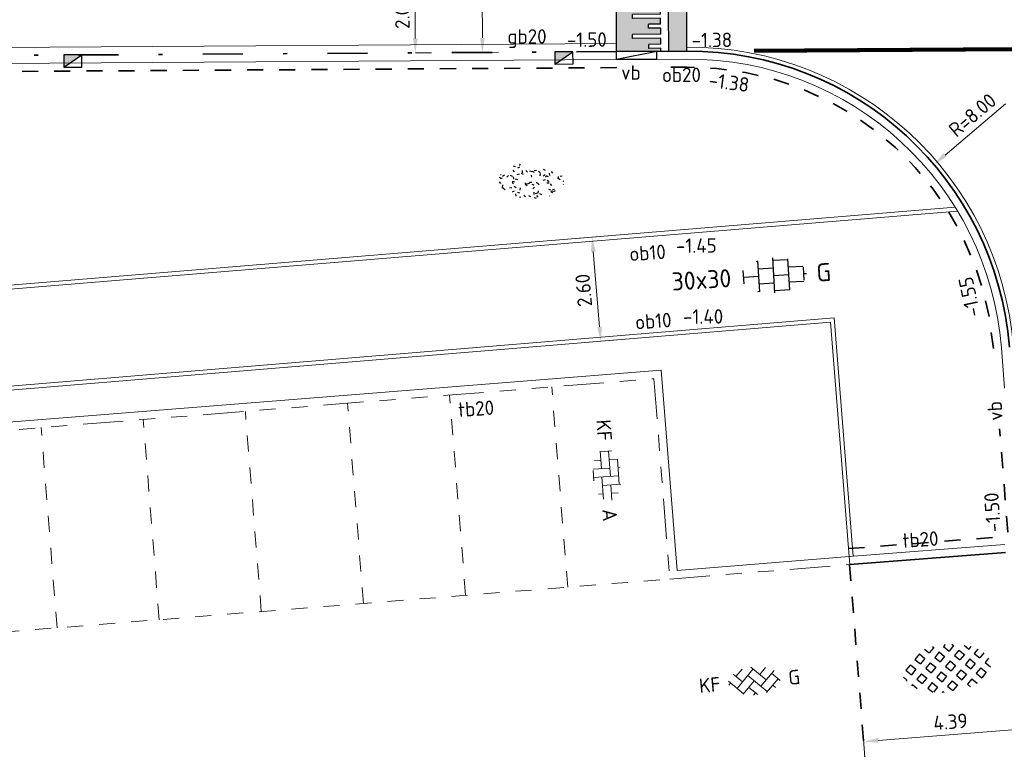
# Model space of a CAD drawing. Header units: metres. Extents: x 97990 to 98409, y 436026 to 436301.
# Tile 42 of 55: x 98240 to 98265, y 436258 to 436276. Entities that reach past the tile are written whole.
import ezdxf
from ezdxf.enums import TextEntityAlignment as Align

# ---------------------------------------------------------------- set-up
doc = ezdxf.new("R2010")
doc.units = ezdxf.units.M
for name, pattern in [('VH-GELEIDEBAND-SO', [6, 2, -2, 0, -2]), ('VH-TROTTOIRBAND-SO', [15, 5, -2, 2, -2, 2, -2]), ('VW-11_STREEP', [2, 1, -1]), ('ZZ-HIDDEN-SO', [4, 2, -2])]:
    doc.linetypes.add(name, pattern=pattern)
for name, color, linetype, lineweight in [('B-WE-VH-KANTOPSLUITING-T18-200', 252, 'Continuous', 18), ('B-WE-VH-KANTOPSLUITING_ACHTERKANTBAND-G', 252, 'Continuous', 18), ('B-WE-VH-KANTOPSLUITING_TROTTOIRBAND_180X200-G', 252, 'VH-TROTTOIRBAND-SO', 18), ('B-WE-VH-MATERIAALGRENS-G', 252, 'ZZ-HIDDEN-SO', 18), ('B-WE-VH-OPENVERHARDING_BETONSTRAATSTEEN-S-200', 252, 'Continuous', 18), ('N-WE-GR-GRAS-S-200', 60, 'Continuous', 25), ('N-WE-RI-HWA_KOLK-S-200', 150, 'Continuous', 25), ('N-WE-VH-DREMPEL_PREFAB_ELEMENT-S', 30, 'Continuous', 25), ('N-WE-VH-FUNDERING_ZANDCEMENTSTABILISATIE-G', 7, 'ZZ-HIDDEN-SO', 35), ('N-WE-VH-HALFVERHARDING_GRASBETONSTEEN-S-200', 1, 'Continuous', 25), ('N-WE-VH-KANTOPSLUITING-T18-200', 1, 'Continuous', 18), ('N-WE-VH-KANTOPSLUITING_ACHTERKANTBAND-G', 1, 'Continuous', 18), ('N-WE-VH-KANTOPSLUITING_GELEIDEBAND-G', 20, 'VH-GELEIDEBAND-SO', 35), ('N-WE-VH-KANTOPSLUITING_OPSLUITBAND-G', 150, 'Continuous', 35), ('N-WE-VH-KANTOPSLUITING_OPSLUITBAND_100X200-G', 1, 'Continuous', 18), ('N-WE-VH-KANTOPSLUITING_TROTTOIRBAND_180X200-G', 2, 'Continuous', 35), ('N-WE-VH-KANTVERHARDING_ROLLAAG-G', 60, 'Continuous', 18), ('N-WE-VH-KANTVERHARDING_STREKLAAG-G', 60, 'Continuous', 18), ('N-WE-VH-M-200', 7, 'Continuous', 18), ('N-WE-VH-MATERIAALGRENS-G', 7, 'ZZ-HIDDEN-SO', 35), ('N-WE-VH-NAP-T18-200', 4, 'Continuous', 18), ('N-WE-VH-OPENVERHARDING_TEGEL-S-250', 90, 'Continuous', 25), ('N-WE-VW-MARKERING_LANGS_STREEP_11_010-G', 7, 'VW-11_STREEP', 13), ('R-WE-VH-KANTOPSLUITING_ELEMENT_VERLOOPBAND-S', 40, 'Continuous', 25)]:
    doc.layers.add(name, color=color, linetype=linetype, lineweight=lineweight)
doc.styles.add('NLCS-ISO', font='NLCS-ISO.ttf')
doc.styles.add('NLCS-ISO-M200-T18', font='NLCS-ISO.ttf', dxfattribs={"height": 0.36})
doc.dimstyles.new('NLCS-M200-T18-PIJL_L2_H0', dxfattribs={"dimscale": 0.2, "dimtxt": 2.5, "dimasz": 1.8, "dimexe": 2, "dimexo": 2, "dimgap": 0.7, "dimtad": 1, "dimzin": 0, "dimdsep": 46, "dimtxsty": 'NLCS-ISO-M200-T18', "dimcen": 0, "dimdle": 2, "dimclrd": 256, "dimclre": 256, "dimclrt": 1, "dimadec": 0, "dimazin": 0, "dimtfac": 1, "dimtdec": 3, "dimtofl": 0, "dimtmove": 0, "dimatfit": 3, "dimfxl": 2, "dimfxlon": 1, "dimtfillclr": 256, "dimtolj": 1, "dimtzin": 0, "dimlwd": -1, "dimlwe": -1, "dimarcsym": 0})

# ---------------------------------------------------------------- blocks, each defined once
blk = doc.blocks.new('SVH-DREMPEL_PREFAB_1750X1000')
h = blk.add_hatch(color=254)
h.dxf.hatch_style = 1
h.paths.add_polyline_path([(1, 1.75), (0, 1.75), (0, 1.300000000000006), (1, 1.300000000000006)])
h.paths.add_polyline_path([(0.8250000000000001, 1.100000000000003), (0.675, 1.100000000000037), (0.675, 0.7999999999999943), (0.5750000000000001, 0.7999999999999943), (0.5750000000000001, 1.100000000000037), (0.425, 1.100000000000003), (0.425, 0.4000000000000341), (0.325, 0.4000000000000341), (0.325, 1.100000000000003), (0.175, 1.100000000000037), (0.175, 0.7999999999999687), (0.07499999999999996, 0.7999999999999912), (0.07500000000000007, 1.10000000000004), (0, 1.100000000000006), (0, 0), (1, -2.220446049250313e-16), (1, 1.100000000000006), (0.925, 1.100000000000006), (0.925, 0.4000000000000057), (0.8250000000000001, 0.4000000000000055)])
for p, q in [((0, 1.75), (0, 0)), ((0, 1.75), (1, 1.75)), ((1, 1.75), (1, 0)), ((0, 1.300000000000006), (1, 1.300000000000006)), ((0, 1.100000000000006), (0.075, 1.10000000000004)), ((0.075, 1.10000000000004), (0.075, 0.7999999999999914)), ((0.175, 1.100000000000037), (0.325, 1.100000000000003)), ((0.175, 1.100000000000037), (0.175, 0.7999999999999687)), ((0.325, 1.100000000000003), (0.325, 0.4000000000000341)), ((0.425, 1.100000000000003), (0.5750000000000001, 1.100000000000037)), ((0.425, 1.100000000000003), (0.425, 0.4000000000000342)), ((0.5750000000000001, 1.100000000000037), (0.5750000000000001, 0.7999999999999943)), ((0.675, 1.100000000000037), (0.8250000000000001, 1.100000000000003)), ((0.675, 1.100000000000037), (0.675, 0.7999999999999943)), ((0.8250000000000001, 1.100000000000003), (0.8250000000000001, 0.4000000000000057)), ((0.925, 1.100000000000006), (1, 1.100000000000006)), ((0.925, 1.100000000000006), (0.925, 0.4000000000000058)), ((0.075, 0.7999999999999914), (0.175, 0.7999999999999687)), ((0.5750000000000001, 0.7999999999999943), (0.675, 0.7999999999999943)), ((0.325, 0.4000000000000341), (0.425, 0.4000000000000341)), ((0.8250000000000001, 0.4000000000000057), (0.925, 0.4000000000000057)), ((0, 0), (1, 0))]:
    blk.add_line(p, q)
blk = doc.blocks.new('SVH-KANTOPSLUITING_VERLOOP_180 200X250_50 200X200_LINKS')
for p, q in [((1, 5.820766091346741e-11), (7.760547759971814e-11, -0.1999999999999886)), ((7.760547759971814e-11, -0.1999999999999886), (0, 0)), ((1, 5.820766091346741e-11), (0, 0)), ((1, -0.199999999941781), (1, 5.820766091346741e-11)), ((1, -0.199999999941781), (7.760547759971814e-11, -0.1999999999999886))]:
    blk.add_line(p, q)
blk = doc.blocks.new('SVH-TEGEL_300X300_DUN_HALFST_KL-SO')
for p, q in [((-1.674005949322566, 1.5), (-1.499999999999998, 1.5)), ((-1.499999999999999, -1.552460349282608), (-1.499999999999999, 1.552460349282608)), ((1.110223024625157e-15, -1.75), (1.110223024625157e-15, 1.75)), ((2.220446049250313e-15, 1.5), (1.500000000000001, 1.5)), ((1.500000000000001, -1.552460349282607), (1.500000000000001, 1.552460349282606)), ((-2.999999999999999, -0.6730769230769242), (-2.999999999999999, 0.6730769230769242)), ((-2.999999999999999, 0), (-1.499999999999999, 0)), ((-1.499999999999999, 0.7500000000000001), (1.110223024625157e-15, 0.7500000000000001)), ((0, 0), (1.500000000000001, 0)), ((1.500000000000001, 0.7500000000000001), (2.936400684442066, 0.7500000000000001)), ((3, -0.6730769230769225), (3, 0.6730769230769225)), ((3, 0), (3.25, 0)), ((-1.5, -0.7500000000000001), (0, -0.7500000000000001)), ((1.499999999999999, -0.7500000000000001), (2.936400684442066, -0.7500000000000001)), ((-1.674005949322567, -1.5), (-1.499999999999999, -1.5)), ((1.110223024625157e-15, -1.5), (1.500000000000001, -1.5))]:
    blk.add_line(p, q)
at = {"style": 'NLCS-ISO'}
blk.add_attdef('FORMAAT', text='', height=1.8, dxfattribs=at).set_placement((-4.25, 3.214697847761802e-16), align=Align.MIDDLE_RIGHT)
blk.add_attdef('KLEUR', text='', height=1.8, dxfattribs=at).set_placement((4.25, -4.133182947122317e-16), align=Align.MIDDLE_LEFT)
at = {"style": 'NLCS-ISO', "flags": 1}
blk.add_attdef('FUNCTIE', text='', height=1.8, dxfattribs=at).set_placement((-4.89008351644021e-16, -2.75), align=Align.TOP_CENTER)
blk = doc.blocks.new('SVH-GRASBETONSTEEN_02-SO')
for p, q in [((-2.40223235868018, 2.210629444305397), (-2.766716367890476, 2.575113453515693)), ((-1.164783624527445, 2.210629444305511), (-0.5460651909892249, 2.82934787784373)), ((0.07264137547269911, 2.210629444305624), (-0.5460770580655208, 2.829347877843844)), ((0.6913657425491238, 2.82935381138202), (0.5625822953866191, 2.958137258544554)), ((0.6913657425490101, 2.829353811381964), (0.8046645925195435, 2.942652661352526)), ((1.310090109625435, 2.210629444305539), (1.894162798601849, 2.794702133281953)), ((2.547515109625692, 2.210629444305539), (1.980940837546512, 2.77720371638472)), ((-4.877094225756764, 0.9731925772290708), (-4.258375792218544, 1.591911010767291)), ((-3.639669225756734, 0.9731925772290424), (-4.258387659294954, 1.591911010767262)), ((-3.020944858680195, 1.591916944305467), (-3.639663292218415, 2.210635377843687)), ((-3.639657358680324, 2.210629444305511), (-3.587975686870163, 2.262311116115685)), ((-3.020944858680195, 1.591916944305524), (-2.402226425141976, 2.210635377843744)), ((-2.402220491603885, 0.9731925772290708), (-1.783502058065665, 1.591911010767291)), ((-1.164795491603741, 0.9731925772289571), (-1.78351392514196, 1.591911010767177)), ((-0.546071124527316, 1.591916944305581), (-1.164789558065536, 2.210635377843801)), ((-0.5460711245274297, 1.591916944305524), (0.0726473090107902, 2.210635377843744)), ((0.07265324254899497, 0.9731925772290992), (0.6913716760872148, 1.591911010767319)), ((1.310078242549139, 0.9731925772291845), (0.691359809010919, 1.591911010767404)), ((1.928802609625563, 1.591916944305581), (1.310084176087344, 2.210635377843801)), ((1.928802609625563, 1.591916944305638), (2.547521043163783, 2.210635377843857)), ((2.547526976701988, 0.9731925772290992), (3.166245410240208, 1.591911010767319)), ((3.784951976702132, 0.9731925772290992), (3.166233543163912, 1.591911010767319)), ((4.403676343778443, 1.591916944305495), (3.874966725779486, 2.120626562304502)), ((4.403676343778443, 1.591916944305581), (4.521478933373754, 1.709719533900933)), ((-4.877106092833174, -0.2642442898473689), (-5.487478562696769, 0.346128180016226)), ((-4.258381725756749, 0.3544800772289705), (-4.877100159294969, 0.9731985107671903)), ((-4.258381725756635, 0.3544800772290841), (-3.639663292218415, 0.973198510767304)), ((-3.639657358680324, -0.2642442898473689), (-3.020938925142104, 0.354474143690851)), ((-2.402232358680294, -0.2642442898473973), (-3.020950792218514, 0.3544741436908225)), ((-1.783507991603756, 0.3544800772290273), (-2.402226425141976, 0.9731985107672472)), ((-1.783507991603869, 0.3544800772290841), (-1.16478955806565, 0.973198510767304)), ((-1.164783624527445, -0.2642442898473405), (-0.5460651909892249, 0.3544741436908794)), ((0.07264137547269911, -0.2642442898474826), (-0.5460770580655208, 0.3544741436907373)), ((0.6913657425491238, 0.354480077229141), (0.07264730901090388, 0.9731985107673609)), ((0.6913657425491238, 0.3544800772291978), (1.310084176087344, 0.9731985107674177)), ((1.310090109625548, -0.2642442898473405), (1.928808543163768, 0.3544741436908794)), ((2.547515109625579, -0.2642442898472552), (1.928796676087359, 0.3544741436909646)), ((3.166239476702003, 0.354480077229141), (2.547521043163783, 0.9731985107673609)), ((3.166239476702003, 0.354480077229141), (3.784957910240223, 0.9731985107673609)), ((3.784963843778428, -0.2642442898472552), (4.403682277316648, 0.3544741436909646)), ((5.022388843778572, -0.2642442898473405), (4.403670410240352, 0.3544741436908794)), ((5.420953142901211, 0.5746401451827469), (5.022394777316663, 0.9731985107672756)), ((5.022400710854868, 0.9731925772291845), (5.140131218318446, 1.090923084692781)), ((-5.351839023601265, -0.7389772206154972), (-4.877100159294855, -0.2642383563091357)), ((-4.824880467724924, -1.449467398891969), (-4.258375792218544, -0.8829627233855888)), ((-3.639669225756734, -1.501681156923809), (-4.258387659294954, -0.8829627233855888)), ((-3.020944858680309, -0.8829567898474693), (-3.639663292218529, -0.2642383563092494)), ((-3.020944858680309, -0.8829567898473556), (-2.402226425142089, -0.2642383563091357)), ((-2.402220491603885, -1.50168115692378), (-1.783502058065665, -0.8829627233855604)), ((-1.164795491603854, -1.501681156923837), (-1.783513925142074, -0.8829627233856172)), ((-0.546071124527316, -0.8829567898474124), (-1.164789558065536, -0.2642383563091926)), ((-0.546071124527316, -0.8829567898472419), (0.07264730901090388, -0.264238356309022)), ((0.07265324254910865, -1.50168115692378), (0.6913716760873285, -0.8829627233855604)), ((1.310078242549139, -1.501681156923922), (0.691359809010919, -0.8829627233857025)), ((1.928802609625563, -0.8829567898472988), (1.310084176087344, -0.2642383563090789)), ((1.928802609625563, -0.8829567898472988), (2.547521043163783, -0.2642383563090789)), ((2.547526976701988, -1.501681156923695), (3.166245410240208, -0.8829627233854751)), ((3.784951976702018, -1.501681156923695), (3.166233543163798, -0.8829627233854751)), ((4.403676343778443, -0.8829567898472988), (3.784957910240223, -0.2642383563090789)), ((4.403676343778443, -0.8829567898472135), (5.022394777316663, -0.2642383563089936)), ((-4.120107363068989, -1.982119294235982), (-3.639663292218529, -1.501675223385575)), ((-3.290411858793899, -2.389872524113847), (-3.020938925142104, -2.120399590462)), ((-2.483972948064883, -2.657377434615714), (-3.020950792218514, -2.120399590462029)), ((-1.783507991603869, -2.120393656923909), (-2.402226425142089, -1.501675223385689)), ((-1.783507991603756, -2.120393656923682), (-1.164789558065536, -1.501675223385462)), ((-1.164783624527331, -2.73911802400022), (-0.5460651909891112, -2.120399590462)), ((0.07264137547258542, -2.739118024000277), (-0.5460770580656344, -2.120399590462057)), ((0.6913657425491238, -2.120393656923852), (0.07264730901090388, -1.501675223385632)), ((0.6913657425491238, -2.120393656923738), (1.310084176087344, -1.501675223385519)), ((1.310090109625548, -2.739118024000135), (1.928808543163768, -2.120399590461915)), ((2.469643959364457, -2.661246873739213), (1.928796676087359, -2.120399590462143)), ((3.166239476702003, -2.120393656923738), (2.547521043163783, -1.501675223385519)), ((3.166239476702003, -2.120393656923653), (3.784957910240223, -1.501675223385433)), ((-0.9755535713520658, -2.928348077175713), (-1.16478955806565, -2.739112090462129)), ((-0.1599215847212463, -2.971680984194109), (0.07264730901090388, -2.739112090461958)), ((1.442749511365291, -2.871777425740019), (1.310084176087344, -2.739112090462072))]:
    blk.add_line(p, q)
at = {"style": 'NLCS-ISO'}
blk.add_attdef('FORMAAT', text='', height=1.8, dxfattribs=at).set_placement((-6.620801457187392, -0.09580145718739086), align=Align.MIDDLE_RIGHT)
blk.add_attdef('KLEUR', text='', height=1.8, dxfattribs=at).set_placement((6.429198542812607, -0.09580145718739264), align=Align.MIDDLE_LEFT)
at = {"style": 'NLCS-ISO', "flags": 1}
blk.add_attdef('FUNCTIE', text='', height=1.8, dxfattribs=at).set_placement((-7.110529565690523e-16, -3.975), align=Align.TOP_CENTER)
blk = doc.blocks.new('SVH-BSS_KEIFORMAAT_KEPER_KL-SO')
for p, q in [((-2.227386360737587, 0.7424621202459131), (-1.387291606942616, 1.582556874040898)), ((-2.227386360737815, -0.7424621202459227), (-2.461364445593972e-13, 1.484924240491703)), ((-0.2594888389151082, 1.744413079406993), (1.484924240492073, -2.322309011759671e-13)), ((0.742462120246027, 0.7424621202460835), (1.540824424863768, 1.540824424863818)), ((-3.217335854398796, 0.2474873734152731), (-1.484924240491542, -1.484924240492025)), ((-3.217335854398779, -0.2474873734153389), (-2.969848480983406, 3.774758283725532e-14)), ((-2.561802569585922, 1.07687832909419), (-1.484924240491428, -2.748912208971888e-13)), ((-1.540824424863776, -1.540824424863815), (2.086109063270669e-13, 2.082778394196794e-13)), ((-0.7424621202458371, 0.7424621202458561), (1.484924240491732, -1.48492424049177)), ((0.7424621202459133, -0.7424621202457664), (2.561802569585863, 1.07687832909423)), ((1.387291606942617, -1.582556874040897), (2.969848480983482, 9.325873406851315e-15)), ((2.227386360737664, 0.7424621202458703), (3.217335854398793, -0.2474873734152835)), ((-0.7424621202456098, -0.7424621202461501), (0.2594888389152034, -1.744413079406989)), ((2.227386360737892, -0.7424621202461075), (2.561802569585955, -1.076878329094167)), ((-0.259488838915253, -1.744413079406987), (9.492406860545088e-14, -1.484924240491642))]:
    blk.add_line(p, q)
at = {"style": 'NLCS-ISO'}
blk.add_attdef('FORMAAT', text='', height=1.8, dxfattribs=at).set_placement((-4.25, 3.445092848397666e-16), align=Align.MIDDLE_RIGHT)
blk.add_attdef('KLEUR', text='', height=1.8, dxfattribs=at).set_placement((4.25, 0), align=Align.MIDDLE_LEFT)
at = {"style": 'NLCS-ISO', "flags": 1}
blk.add_attdef('FUNCTIE', text='', height=1.8, dxfattribs=at).set_placement((-7.804418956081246e-16, -2.75), align=Align.TOP_CENTER)
blk = doc.blocks.new('SVH-BSS_KEIFORMAAT_ELLEBOOG_KL-SO')
for p, q in [((-1.871609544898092, 1.430685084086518), (-1.871609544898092, 0.3855414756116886)), ((-1.858739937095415, 1.435541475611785), (1.278390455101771, 1.435541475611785)), ((-0.8216095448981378, 1.693156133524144), (-0.8216095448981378, 1.435541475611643)), ((0.2283904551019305, 1.435541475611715), (0.2283904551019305, -1.714458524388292)), ((1.278390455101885, 1.608929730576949), (1.278390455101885, -0.664458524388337)), ((-2.921609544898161, 0.7665653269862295), (-2.921609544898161, -0.6644585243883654)), ((-2.921609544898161, 0.3855414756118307), (0.2283904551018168, 0.3855414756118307)), ((-0.8216095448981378, 0.385541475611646), (-0.8216095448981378, -1.693156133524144)), ((1.278390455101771, 0.3855414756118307), (3.170147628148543, 0.3855414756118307)), ((2.32839045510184, 1.220907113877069), (2.32839045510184, 0.3855414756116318)), ((-3.006619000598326, -0.6644585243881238), (-0.8216095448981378, -0.6644585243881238)), ((-1.871609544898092, -0.6644585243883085), (-1.871609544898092, -1.430685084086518)), ((0.2283904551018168, -0.6644585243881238), (3.006619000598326, -0.6644585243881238)), ((2.32839045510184, -0.6644585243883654), (2.32839045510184, -1.22090711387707)), ((-0.6516744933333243, -1.714458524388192), (0.6516744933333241, -1.714458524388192))]:
    blk.add_line(p, q)
at = {"style": 'NLCS-ISO'}
blk.add_attdef('FORMAAT', text='', height=1.8, dxfattribs=at).set_placement((-4.25, 3.367778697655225e-16), align=Align.MIDDLE_RIGHT)
blk.add_attdef('KLEUR', text='', height=1.8, dxfattribs=at).set_placement((4.25, 0), align=Align.MIDDLE_LEFT)
at = {"style": 'NLCS-ISO', "flags": 1}
blk.add_attdef('FUNCTIE', text='', height=1.8, dxfattribs=at).set_placement((-7.804418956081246e-16, -2.750000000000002), align=Align.TOP_CENTER)
blk = doc.blocks.new('SRI-KOLK_TROTTOIR-SO')
blk.add_hatch(color=256).paths.add_polyline_path([(1.125000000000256, 1.499999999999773), (-1.124999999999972, 1.499999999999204), (-1.124999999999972, 5.684341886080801e-13)])
blk.add_line((-1.124999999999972, 0), (1.124999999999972, 1.499999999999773))
at = {"flags": 128}
blk.add_lwpolyline([(-1.124999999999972, 0), (1.124999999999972, 0), (1.124999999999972, 1.499999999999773), (-1.124999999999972, 1.499999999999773)], close=True, dxfattribs=at)
blk = doc.blocks.new('*D79')
at = {"layer": 'Defpoints', "color": 0, "ltscale": 0.2, "transparency": 16777216}
for p in [(98240.75947093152, 436281.8118509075), (98240.80201595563, 436275.0119252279), (98251.71061705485, 436275.0806212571)]:
    blk.add_point(p, dxfattribs=at)
at = {"layer": 'N-WE-VH-M-200', "ltscale": 0.2, "transparency": 16777216}
for p, q in [((98251.26780301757, 436281.878026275), (98252.06778715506, 436281.8830641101)), ((98251.67006211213, 436281.5205523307), (98251.70835002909, 436275.4406141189)), ((98251.31062498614, 436275.0781023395), (98252.11060912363, 436275.0831401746))]:
    blk.add_line(p, q, dxfattribs=at)
for points in [[(98251.61006330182, 436281.520174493), (98251.73006092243, 436281.5209301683), (98251.66779508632, 436281.8805451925)], [(98251.64835121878, 436275.4402362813), (98251.7683488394, 436275.4409919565), (98251.7106170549, 436275.080621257)]]:
    blk.add_solid(points, dxfattribs=at)
at = {"layer": 'N-WE-VH-M-200', "color": 1, "ltscale": 0.2, "transparency": 16777216, "insert": (98251.36921241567, 436278.4785680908), "char_height": 0.36, "attachment_point": 5, "rotation": 90.36081074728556, "style": 'NLCS-ISO-M200-T18'}
blk.add_mtext('\\A1;6.80', dxfattribs=at)
blk = doc.blocks.new('*D284')
at = {"layer": 'Defpoints', "color": 0, "ltscale": 0.2, "transparency": 16777216}
for p in [(98265.57129583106, 436258.2685568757), (98265.57131257, 436258.2683449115), (98266.96440265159, 436184.8937740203)]:
    blk.add_point(p, dxfattribs=at)
at = {"layer": 'N-WE-VH-M-200', "ltscale": 0.2, "transparency": 16777216}
for p, q in [((98261.22874129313, 436257.524164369), (98261.16576093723, 436258.3216814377)), ((98261.55613379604, 436257.9512640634), (98265.2124298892, 436258.240003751)), ((98265.57131257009, 436258.2683449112), (98265.60280274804, 436257.8695863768))]:
    blk.add_line(p, q, dxfattribs=at)
for points in [[(98265.2171534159, 436258.1801899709), (98265.2077063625, 436258.2998175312), (98265.57131257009, 436258.2683449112)], [(98261.56085732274, 436257.8914502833), (98261.55141026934, 436258.0110778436), (98261.19725111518, 436257.9229229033)]]:
    blk.add_solid(points, dxfattribs=at)
at = {"layer": 'N-WE-VH-M-200', "color": 1, "ltscale": 0.2, "transparency": 16777216, "insert": (98263.3590897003, 436258.4146407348), "char_height": 0.36, "attachment_point": 5, "rotation": 4.51530803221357, "style": 'NLCS-ISO-M200-T18'}
blk.add_mtext('\\A1;4.39', dxfattribs=at)
blk = doc.blocks.new('*D185')
at = {"layer": 'Defpoints', "color": 0, "ltscale": 0.2, "transparency": 16777216}
for p in [(98250.0291969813, 436277.0718372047), (98250.0291969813, 436277.0718372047), (98250.04171959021, 436275.0698007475)]:
    blk.add_point(p, dxfattribs=at)
at = {"layer": 'N-WE-VH-M-200', "ltscale": 0.2, "transparency": 16777216}
for p, q in [((98250.0291969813, 436277.0718372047), (98249.62920480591, 436277.0693352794)), ((98250.0394678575, 436275.4297937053), (98250.03144871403, 436276.7118442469)), ((98250.04171959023, 436275.0698007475), (98250.4417117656, 436275.0723026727))]:
    blk.add_line(p, q, dxfattribs=at)
for points in [[(98249.97144988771, 436276.7114689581), (98250.09144754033, 436276.7122195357), (98250.0291969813, 436277.0718372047)], [(98249.97946903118, 436275.4294184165), (98250.0994666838, 436275.4301689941), (98250.04171959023, 436275.0698007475)]]:
    blk.add_solid(points, dxfattribs=at)
at = {"layer": 'N-WE-VH-M-200', "color": 1, "ltscale": 0.2, "transparency": 16777216, "insert": (98249.7154645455, 436276.0688174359), "char_height": 0.36, "attachment_point": 5, "rotation": 90.35837673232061, "style": 'NLCS-ISO-M200-T18'}
blk.add_mtext('\\A1;2.00', dxfattribs=at)
blk = doc.blocks.new('*D201')
at = {"layer": 'Defpoints', "color": 0, "ltscale": 0.2, "transparency": 16777216}
for p in [(98262.94908047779, 436272.2893334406), (98256.85009676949, 436267.1122302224)]:
    blk.add_point(p, dxfattribs=at)
at = {"layer": 'N-WE-VH-M-200', "ltscale": 0.2, "transparency": 16777216}
blk.add_line((98264.7269342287, 436273.7984590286), (98263.22353474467, 436272.5223030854), dxfattribs=at)
blk.add_solid([(98263.18470647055, 436272.5680454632), (98263.26236301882, 436272.4765607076), (98262.94908047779, 436272.2893334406)], dxfattribs=at)
at = {"layer": 'N-WE-VH-M-200', "color": 1, "ltscale": 0.2, "transparency": 16777216, "insert": (98263.90537749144, 436273.5208252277), "char_height": 0.36, "attachment_point": 5, "rotation": 40.326157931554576, "style": 'NLCS-ISO-M200-T18'}
blk.add_mtext('\\A1;R=8.00', dxfattribs=at)
blk = doc.blocks.new('*D219')
at = {"layer": 'Defpoints', "color": 0, "ltscale": 0.2, "transparency": 16777216}
for p in [(98250.06846613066, 436270.1185915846), (98254.65439909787, 436267.8884722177), (98250.2824608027, 436267.5274124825)]:
    blk.add_point(p, dxfattribs=at)
at = {"layer": 'N-WE-VH-M-200', "ltscale": 0.2, "transparency": 16777216}
for p, q in [((98254.04176180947, 436270.4467291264), (98254.83904752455, 436270.5125735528)), ((98254.47003465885, 436270.1208727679), (98254.6247691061, 436268.2472507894)), ((98254.25575624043, 436267.8555500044), (98255.05304195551, 436267.9213944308))]:
    blk.add_line(p, q, dxfattribs=at)
for points in [[(98254.41023823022, 436270.1159344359), (98254.52983108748, 436270.1258110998), (98254.440404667, 436270.4796513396)], [(98254.56497267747, 436268.2423124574), (98254.68456553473, 436268.2521891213), (98254.65439909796, 436267.8884722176)]]:
    blk.add_solid(points, dxfattribs=at)
at = {"layer": 'N-WE-VH-M-200', "color": 1, "ltscale": 0.2, "transparency": 16777216, "insert": (98254.22848759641, 436269.157724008), "char_height": 0.36, "attachment_point": 5, "rotation": 94.72110021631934, "style": 'NLCS-ISO-M200-T18'}
blk.add_mtext('\\A1;2.60', dxfattribs=at)
blk = doc.blocks.new('SGR-GRAS_01_KL-SO')
h = blk.add_hatch()
h.set_pattern_fill('AGR-GRAS_01', color=256, scale=0.075, pattern_type=2)
h.set_pattern_definition([(0, (0, 0), (1.875, 1.875), [0.225, -1.5]), (45, (0.75, 0.375), (-0.2121320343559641, 3.500178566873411), [0.225, -1.5]), (29.99999999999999, (0.15, 0.225), (0.4264900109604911, 2.411297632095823), [0.225, -1.5]), (15, (0.6, 0.8999999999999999), (0.7230506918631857, 1.358426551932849), [0.225, -1.5]), (135, (0.3, 3.75), (-0.05303300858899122, -1.219759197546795), [0.225, -1.5]), (150, (2.25, 0.75), (0.4044228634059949, -1.099519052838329), [0.225, -1.5]), (165, (0.45, 0.075), (0.2689726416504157, -1.314402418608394), [0.225, -1.5]), (85, (0.75, 0.75), (-1.636270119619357, 1.950030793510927), [0.225, -1.5]), (99.99999999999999, (0, 0), (-2.085220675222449, 1.4600872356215), [0.225, -1.5])])
edge = h.paths.add_edge_path()
edge.add_ellipse((0, 0), major_axis=(-3.25, 1.642295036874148e-15), ratio=0.5384615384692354, start_angle=0, end_angle=359.9999999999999)
at = {"style": 'NLCS-ISO'}
blk.add_attdef('TYPE', text='', height=1.8, dxfattribs=at).set_placement((4.25, -1.446759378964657e-15), align=Align.MIDDLE_LEFT)

msp = doc.modelspace()

# ---------------------------------------------------------------- linework, layer by layer
at = {"layer": 'B-WE-VH-KANTOPSLUITING_ACHTERKANTBAND-G', "ltscale": 0.5}
msp.add_lwpolyline([(98207.04210418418, 436258.2373673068), (98218.0299834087, 436259.1134452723), (98217.63258801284, 436264.0976279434), (98256.16032006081, 436267.1694943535), (98256.55771545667, 436262.1853116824), (98260.83516007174, 436262.5263579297)], dxfattribs=at)
at = {"layer": 'B-WE-VH-KANTOPSLUITING_TROTTOIRBAND_180X200-G', "ltscale": 0.2}
for p, q in [((98217.84785113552, 436263.9141564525), (98255.97684856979, 436266.9542312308)), ((98255.97684856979, 436266.9542312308), (98256.37424396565, 436261.9700485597))]:
    msp.add_line(p, q, dxfattribs=at)
msp.add_lwpolyline([(98256.37424396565, 436261.9700485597), (98260.85105588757, 436262.3269906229)], dxfattribs=at)
at = {"layer": 'B-WE-VH-MATERIAALGRENS-G', "ltscale": 0.2}
for p, q in [((98253.83231080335, 436261.767376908), (98253.43491540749, 436266.7515595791)), ((98251.29037764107, 436261.5647052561), (98250.8929822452, 436266.5488879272)), ((98248.74844447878, 436261.3620336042), (98248.35104908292, 436266.3462162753)), ((98243.66457815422, 436260.9566903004), (98243.26718275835, 436265.9408729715)), ((98246.2065113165, 436261.1593619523), (98245.80911592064, 436266.1435446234)), ((98241.12264499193, 436260.7540186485), (98240.72524959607, 436265.7382013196))]:
    msp.add_line(p, q, dxfattribs=at)
msp.add_lwpolyline([(98218.24524653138, 436258.9299737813), (98256.37424396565, 436261.9700485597)], dxfattribs=at)
at = {"layer": 'N-WE-VH-FUNDERING_ZANDCEMENTSTABILISATIE-G', "ltscale": 0.2}
for p, q in [((98255.0519118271, 436274.7010992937), (98211.62401877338, 436274.4294926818)), ((98256.80216367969, 436274.7120790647), (98256.05189221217, 436274.7073861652)), ((98264.7856668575, 436263.1337570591), (98264.58333979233, 436265.7120509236)), ((98260.82012424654, 436262.7257928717), (98264.6937062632, 436263.0262331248))]:
    msp.add_line(p, q, dxfattribs=at)
msp.add_arc((98256.85009676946, 436267.1122302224), 7.6, 4.515308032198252, 90.3612165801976, dxfattribs=at)
at = {"layer": 'N-WE-VH-KANTOPSLUITING_ACHTERKANTBAND-G', "ltscale": 0.2}
msp.add_line((98255.05066101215, 436274.9010953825), (98255.04940984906, 436275.1011235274), dxfattribs=at)
at = {"layer": 'N-WE-VH-KANTOPSLUITING_ACHTERKANTBAND-G', "ltscale": 0.5}
for p, q in [((98255.05066101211, 436274.9010953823), (98211.62276795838, 436274.6294887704)), ((98256.80091271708, 436274.9120751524), (98256.05064124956, 436274.9073822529)), ((98204.64109924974, 436266.3669391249), (98263.47710784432, 436271.2259541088)), ((98211.14736361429, 436264.2954123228), (98260.376, 436268.361)), ((98260.83559006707, 436262.5263917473), (98260.37600005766, 436268.3609993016)), ((98264.62588818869, 436267.7262886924), (98264.70449409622, 436266.7246325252)), ((98260.83559006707, 436262.5263917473), (98264.70917208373, 436262.8268320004)), ((98260.8510558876, 436262.3269906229), (98260.83535850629, 436262.5263737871))]:
    msp.add_line(p, q, dxfattribs=at)
msp.add_arc((98256.85009676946, 436267.1122302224), 7.8, 4.515308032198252, 90.3612165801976, dxfattribs=at)
at = {"layer": 'N-WE-VH-KANTOPSLUITING_GELEIDEBAND-G', "ltscale": 0.5}
msp.add_line((98255.0494098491, 436275.1011235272), (98211.62151699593, 436274.8294848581), dxfattribs=at)
at = {"layer": 'N-WE-VH-KANTOPSLUITING_OPSLUITBAND-G', "ltscale": 0.5}
msp.add_line((98256.79966175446, 436275.1120712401), (98256.04920793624, 436275.1073771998), dxfattribs=at)
msp.add_arc((98256.85009676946, 436267.1122302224), 8, 4.515308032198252, 90.3612165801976, dxfattribs=at)
at = {"layer": 'N-WE-VH-KANTOPSLUITING_OPSLUITBAND_100X200-G', "ltscale": 0.5}
for p, q in [((98204.55087869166, 436266.2591477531), (98263.53545765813, 436271.1304325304)), ((98211.03947234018, 436264.3868424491), (98260.4678130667, 436268.4689182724)), ((98260.93505913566, 436262.5341067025), (98260.4678130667, 436268.4689182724))]:
    msp.add_line(p, q, dxfattribs=at)
at = {"layer": 'N-WE-VH-KANTOPSLUITING_TROTTOIRBAND_180X200-G', "ltscale": 0.5}
msp.add_line((98260.8510558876, 436262.3269906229), (98264.72463790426, 436262.627430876), dxfattribs=at)
at = {"layer": 'N-WE-VH-KANTVERHARDING_ROLLAAG-G', "ltscale": 0.5}
msp.add_line((98255.04815888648, 436275.3011196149), (98211.62026603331, 436275.0294809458), dxfattribs=at)
at = {"layer": 'N-WE-VH-KANTVERHARDING_STREKLAAG-G', "ltscale": 0.5}
msp.add_arc((98256.85009676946, 436267.1122302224), 8.1, 4.515308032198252, 90.3612165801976, dxfattribs=at)
at = {"layer": 'N-WE-VH-MATERIAALGRENS-G', "ltscale": 0.2}
msp.add_line((98260.8495521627, 436262.3258171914), (98261.29765036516, 436256.6515722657), dxfattribs=at)
at = {"layer": 'N-WE-VW-MARKERING_LANGS_STREEP_11_010-G', "const_width": 0.1}
msp.add_lwpolyline([(98258.47073436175, 436275.1201958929), (98267.7488873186, 436275.1786900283)], dxfattribs=at)

# ---------------------------------------------------------------- block references
at = {"layer": 'B-WE-VH-OPENVERHARDING_BETONSTRAATSTEEN-S-200', "ltscale": 0.2, "xscale": 0.2, "yscale": 0.2, "zscale": 0.2}
for name, p, rotation, values in [('SVH-BSS_KEIFORMAAT_ELLEBOOG_KL-SO', (98254.8135016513, 436264.5638278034), 273.8474552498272, {'FORMAAT': 'KF', 'KLEUR': 'A'}), ('SVH-BSS_KEIFORMAAT_KEPER_KL-SO', (98258.4770681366, 436259.4338487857), 5.239766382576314, {'FORMAAT': 'KF', 'KLEUR': 'G'})]:
    msp.add_blockref(name, p, dxfattribs=dict(at, rotation=rotation)).add_auto_attribs(values)
at = {"layer": 'N-WE-GR-GRAS-S-200', "xscale": 0.25, "yscale": 0.25, "zscale": 0.25, "rotation": 357.9839532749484}
msp.add_blockref('SGR-GRAS_01_KL-SO', (98252.92918496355, 436271.8768813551), dxfattribs=at)
at = {"layer": 'N-WE-RI-HWA_KOLK-S-200', "xscale": 0.2, "yscale": 0.2}
msp.add_blockref('SRI-KOLK_TROTTOIR-SO', (98241.51588524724, 436274.7164722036), dxfattribs=at)
at = {"layer": 'N-WE-RI-HWA_KOLK-S-200', "xscale": 0.2, "yscale": 0.2, "rotation": 0.358376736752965}
msp.add_blockref('SRI-KOLK_TROTTOIR-SO', (98253.73990757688, 436274.7929268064), dxfattribs=at)
at = {"layer": 'N-WE-VH-DREMPEL_PREFAB_ELEMENT-S', "xscale": -0.9999999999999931, "rotation": 270.3599604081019}
msp.add_blockref('SVH-DREMPEL_PREFAB_1750X1000', (98255.04969629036, 436275.1010769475), dxfattribs=at)
at = {"layer": 'N-WE-VH-HALFVERHARDING_GRASBETONSTEEN-S-200', "xscale": 0.2000000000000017, "yscale": 0.2000000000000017, "zscale": 0.2000000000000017, "rotation": 185.7237380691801}
msp.add_blockref('SVH-GRASBETONSTEEN_02-SO', (98263.25694268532, 436259.7445603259), dxfattribs=at)
at = {"layer": 'N-WE-VH-OPENVERHARDING_TEGEL-S-250', "xscale": 0.25, "yscale": 0.25, "zscale": 0.25, "rotation": 3.530000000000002}
msp.add_blockref('SVH-TEGEL_300X300_DUN_HALFST_KL-SO', (98258.96165445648, 436269.5301959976), dxfattribs=at).add_auto_attribs({'FORMAAT': '30x30', 'KLEUR': 'G'})
at = {"layer": 'R-WE-VH-KANTOPSLUITING_ELEMENT_VERLOOPBAND-S', "rotation": 0.3610097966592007}
msp.add_blockref('SVH-KANTOPSLUITING_VERLOOP_180 200X250_50 200X200_LINKS', (98255.04940085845, 436275.1010914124), dxfattribs=at)

# ---------------------------------------------------------------- texts
at = {"layer": 'B-WE-VH-KANTOPSLUITING-T18-200', "style": 'NLCS-ISO-M200-T18'}
msp.add_text('tb20', height=0.36, rotation=3.839683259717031, dxfattribs=at).set_placement((98251.11483165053, 436266.0024246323))
at = {"layer": 'N-WE-VH-KANTOPSLUITING-T18-200', "style": 'NLCS-ISO-M200-T18'}
for s, p in [('gb20', (98252.33151640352, 436275.2989430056)), ('ob20', (98256.1778623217, 436274.3419773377))]:
    msp.add_text(s, height=0.36, dxfattribs=at).set_placement(p)
for s, rotation, p in [('vb', 359.0315368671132, (98255.15943790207, 436274.4053281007)), ('ob10', 3.938197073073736, (98255.37755372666, 436269.8809646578)), ('ob10', 3.938197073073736, (98255.5216326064, 436268.1818179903)), ('vb', 93.69965702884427, (98264.66230102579, 436265.921674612)), ('tb20', 3.839683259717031, (98262.17648245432, 436262.744966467))]:
    msp.add_text(s, height=0.36, rotation=rotation, dxfattribs=at).set_placement(p)
at = {"layer": 'N-WE-VH-NAP-T18-200', "ltscale": 0.2, "style": 'NLCS-ISO-M200-T18'}
for s, rotation, p in [('-1.50', 0.435452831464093, (98253.8143677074, 436275.214830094)), ('-1.38', 0.435452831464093, (98256.9180677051, 436275.2063706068)), ('-1.38', 352.600545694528, (98257.32459372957, 436274.2195054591)), ('-1.45', 0.435452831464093, (98256.5275273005, 436270.0878623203)), ('-1.55', 101.6802489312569, (98264.10795364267, 436268.5349025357)), ('-1.40', 0.435452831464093, (98256.70377116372, 436268.3211934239)), ('-1.50', 93.55651069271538, (98264.61330517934, 436263.1438058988))]:
    msp.add_text(s, height=0.36, rotation=rotation, dxfattribs=at).set_placement(p)

# ---------------------------------------------------------------- dimensions: what is measured, and where the dimension line sits
at = {"layer": 'N-WE-VH-M-200', "ltscale": 0.2}
for base, p1, p2, angle, override, picture, middle in [((98251.71061705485, 436275.0806212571), (98240.75947093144, 436281.8118509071), (98240.80201595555, 436275.0119252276), 90.36081074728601, {"dimclrt": 1}, '*D79', (98251.36921241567, 436278.4785680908)), ((98265.57131257, 436258.2683449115), (98266.96440265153, 436184.89377402), (98265.571295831, 436258.2685568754), 184.5153080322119, {"dimtad": 4, "dimclrt": 1, "dimtmove": 1}, '*D284', (98263.35908970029, 436258.4146407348))]:
    dim = msp.add_linear_dim(base=base, p1=p1, p2=p2, angle=angle, dimstyle='NLCS-M200-T18-PIJL_L2_H0', override=override, dxfattribs=at)
    dim.commit()
    dim.dimension.update_dxf_attribs({"geometry": picture, "text_midpoint": middle})
for base, p1, p2, angle, picture, middle in [((98250.0291969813, 436277.0718372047), (98250.04171959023, 436275.0698007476), (98250.0291969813, 436277.0718372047), 90.35837673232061, '*D185', (98249.71546454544, 436276.0688174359)), ((98254.65439909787, 436267.8884722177), (98250.06846613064, 436270.1185915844), (98250.28246080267, 436267.5274124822), 94.72110021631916, '*D219', (98254.22848759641, 436269.157724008))]:
    dim = msp.add_linear_dim(base=base, p1=p1, p2=p2, angle=angle, dimstyle='NLCS-M200-T18-PIJL_L2_H0', dxfattribs=at)
    dim.commit()
    dim.dimension.update_dxf_attribs({"geometry": picture, "text_midpoint": middle})
dim = msp.add_radius_dim(center=(98256.85009676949, 436267.1122302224), mpoint=(98262.94908047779, 436272.2893334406), dimstyle='NLCS-M200-T18-PIJL_L2_H0', override={"dimpost": 'R=<>'}, dxfattribs=at)
dim.commit()
dim.dimension.update_dxf_attribs({"geometry": '*D201', "text_midpoint": (98263.90537749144, 436273.5208252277)})

doc.saveas('drawing.dxf')
